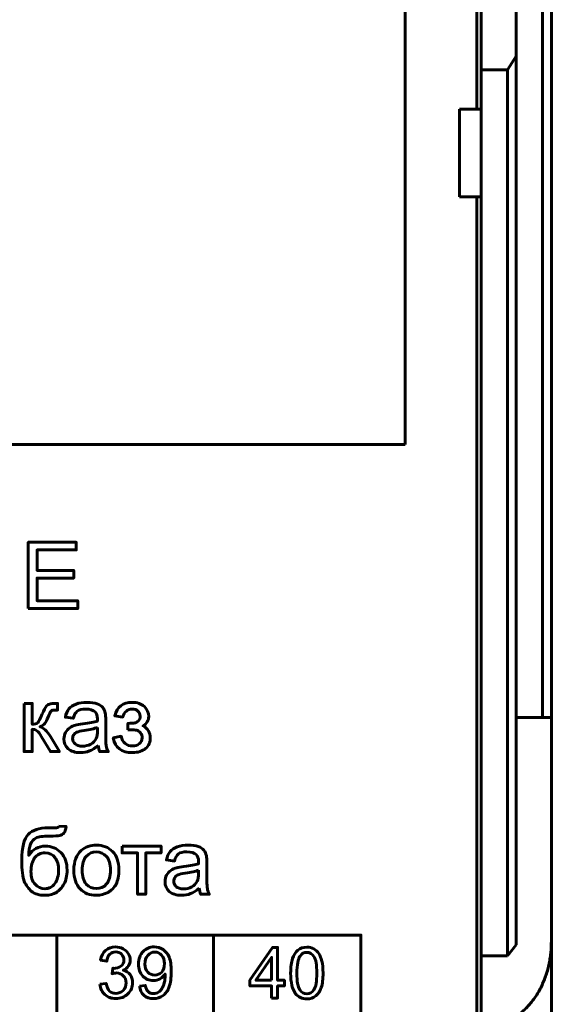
# Model space of a CAD drawing. Header units: millimetres. Extents: x -13 to 39, y -19 to 89.
# Tile 7 of 16: x 27 to 39, y 2 to 24. Entities that reach past the tile are written whole.
import ezdxf

# ---------------------------------------------------------------- set-up
doc = ezdxf.new("R2010")
doc.units = ezdxf.units.MM
doc.linetypes.add('K5LT32768', pattern=[0])
doc.linetypes.add('K5LT32770', pattern=[0])

msp = doc.modelspace()

# ---------------------------------------------------------------- linework, layer by layer
at = {"color": 150, "linetype": 'K5LT32768', "lineweight": 60, "true_color": 0x0080ff}
for p, q in [((38.739, 61.118), (38.739, 8.557)), ((38.939, 61.118), (38.939, 8.557)), ((37.239, 22.438), (37.239, 47.238)), ((35.6, 31.492), (35.6, 14.783)), ((37.339, 25.262), (37.339, 23.338)), ((38.139, 23.645), (38.139, 25.262)), ((37.939, 23.338), (38.139, 23.645)), ((38.139, 3.373), (38.139, 23.645)), ((37.339, 23.338), (37.939, 23.338)), ((37.339, 23.338), (37.339, 22.438)), ((37.939, 3.117), (37.939, 23.338)), ((36.839, 22.438), (37.339, 22.438)), ((36.839, 22.438), (36.839, 20.438)), ((37.339, 22.438), (37.339, 20.438)), ((37.339, 20.438), (36.839, 20.438)), ((37.239, -1.962), (37.239, 20.438)), ((37.339, 20.438), (37.339, 3.117)), ((35.6, 14.783), (22.217, 14.783)), ((38.139, 8.557), (38.739, 8.557)), ((38.939, 8.557), (38.739, 8.557)), ((38.939, 3.437), (38.939, 8.557)), ((27.639, -1.562), (27.639, 3.591)), ((31.221, 3.591), (31.221, -1.562)), ((37.939, 3.117), (38.139, 3.373)), ((38.939, -2.918), (38.939, 3.437)), ((37.339, 3.117), (37.339, 1.517)), ((37.339, 3.117), (37.939, 3.117))]:
    msp.add_line(p, q, dxfattribs=at)
at = {"color": 150, "linetype": 'K5LT32770', "lineweight": 60, "true_color": 0x0080ff}
msp.add_lwpolyline([(20.69, -1.562), (34.589, -1.562), (34.589, 3.591), (20.69, 3.591)], close=True, dxfattribs=at)
at = {"color": 150, "linetype": 'K5LT32768', "lineweight": 60, "true_color": 0x0080ff}
for points, knots in [([(26.991, 11.041), (26.991, 11.041), (26.991, 12.557), (26.991, 12.557), (28.086, 12.557), (28.086, 12.557), (28.086, 12.379), (28.086, 12.379), (27.192, 12.379), (27.192, 12.379), (27.192, 11.913), (27.192, 11.913), (28.028, 11.913), (28.028, 11.913), (28.028, 11.736), (28.028, 11.736), (27.192, 11.736), (27.192, 11.736), (27.192, 11.219), (27.192, 11.219), (28.121, 11.219), (28.121, 11.219), (28.121, 11.041), (28.121, 11.041), (26.991, 11.041), (26.991, 11.041)], [0, 0, 0, 0, 0.083333, 0.083333, 0.166667, 0.166667, 0.25, 0.25, 0.333333, 0.333333, 0.416667, 0.416667, 0.5, 0.5, 0.583333, 0.583333, 0.666667, 0.666667, 0.75, 0.75, 0.833333, 0.833333, 0.916667, 0.916667, 1, 1, 1, 1]), ([(26.894, 8.878), (26.894, 8.878), (27.08, 8.878), (27.08, 8.878), (27.08, 8.404), (27.08, 8.404), (27.139, 8.404), (27.181, 8.415), (27.205, 8.438), (27.228, 8.461), (27.263, 8.527), (27.31, 8.637), (27.347, 8.723), (27.376, 8.781), (27.399, 8.808), (27.422, 8.836), (27.448, 8.854), (27.477, 8.864), (27.507, 8.873), (27.555, 8.878), (27.62, 8.878), (27.62, 8.878), (27.658, 8.878), (27.658, 8.878), (27.658, 8.725), (27.658, 8.725), (27.606, 8.726), (27.606, 8.726), (27.557, 8.726), (27.525, 8.719), (27.512, 8.704), (27.497, 8.689), (27.475, 8.644), (27.445, 8.569), (27.417, 8.497), (27.391, 8.447), (27.368, 8.419), (27.344, 8.392), (27.308, 8.367), (27.259, 8.344), (27.339, 8.322), (27.418, 8.248), (27.496, 8.12), (27.496, 8.12), (27.7, 7.78), (27.7, 7.78), (27.495, 7.78), (27.495, 7.78), (27.294, 8.119), (27.294, 8.119), (27.253, 8.188), (27.218, 8.233), (27.188, 8.255), (27.158, 8.277), (27.122, 8.288), (27.08, 8.288), (27.08, 8.288), (27.08, 7.78), (27.08, 7.78), (26.894, 7.78), (26.894, 7.78), (26.894, 8.878), (26.894, 8.878)], [0, 0, 0, 0, 0.043478, 0.043478, 0.086957, 0.086957, 0.086957, 0.130435, 0.130435, 0.130435, 0.173913, 0.173913, 0.173913, 0.217391, 0.217391, 0.217391, 0.26087, 0.26087, 0.26087, 0.304348, 0.304348, 0.304348, 0.347826, 0.347826, 0.391304, 0.391304, 0.434783, 0.434783, 0.434783, 0.478261, 0.478261, 0.478261, 0.521739, 0.521739, 0.521739, 0.565217, 0.565217, 0.565217, 0.608696, 0.608696, 0.608696, 0.652174, 0.652174, 0.652174, 0.695652, 0.695652, 0.73913, 0.73913, 0.782609, 0.782609, 0.782609, 0.826087, 0.826087, 0.826087, 0.869565, 0.869565, 0.869565, 0.913043, 0.913043, 0.956522, 0.956522, 1, 1, 1, 1]), ([(28.586, 7.917), (28.517, 7.858), (28.45, 7.817), (28.386, 7.793), (28.322, 7.768), (28.254, 7.756), (28.181, 7.756), (28.06, 7.756), (27.967, 7.786), (27.902, 7.845), (27.837, 7.903), (27.805, 7.978), (27.805, 8.07), (27.805, 8.123), (27.817, 8.172), (27.842, 8.217), (27.866, 8.261), (27.898, 8.297), (27.938, 8.323), (27.978, 8.35), (28.022, 8.371), (28.072, 8.384), (28.109, 8.394), (28.164, 8.403), (28.238, 8.412), (28.388, 8.43), (28.499, 8.451), (28.57, 8.476), (28.571, 8.502), (28.571, 8.518), (28.571, 8.524), (28.571, 8.6), (28.553, 8.653), (28.518, 8.684), (28.471, 8.726), (28.4, 8.747), (28.306, 8.747), (28.218, 8.747), (28.153, 8.732), (28.111, 8.701), (28.069, 8.67), (28.039, 8.616), (28.019, 8.538), (28.019, 8.538), (27.837, 8.563), (27.837, 8.563), (27.853, 8.641), (27.88, 8.704), (27.918, 8.752), (27.957, 8.8), (28.012, 8.837), (28.084, 8.863), (28.155, 8.889), (28.239, 8.902), (28.333, 8.902), (28.427, 8.902), (28.504, 8.891), (28.563, 8.868), (28.621, 8.846), (28.665, 8.819), (28.692, 8.785), (28.72, 8.752), (28.739, 8.709), (28.75, 8.658), (28.756, 8.626), (28.759, 8.569), (28.759, 8.487), (28.759, 8.487), (28.759, 8.24), (28.759, 8.24), (28.759, 8.068), (28.763, 7.959), (28.771, 7.912), (28.779, 7.866), (28.794, 7.822), (28.817, 7.78), (28.817, 7.78), (28.622, 7.78), (28.622, 7.78), (28.603, 7.819), (28.591, 7.865), (28.586, 7.917)], [0, 0, 0, 0, 0.037037, 0.037037, 0.037037, 0.074074, 0.074074, 0.074074, 0.111111, 0.111111, 0.111111, 0.148148, 0.148148, 0.148148, 0.185185, 0.185185, 0.185185, 0.222222, 0.222222, 0.222222, 0.259259, 0.259259, 0.259259, 0.296296, 0.296296, 0.296296, 0.333333, 0.333333, 0.333333, 0.37037, 0.37037, 0.37037, 0.407407, 0.407407, 0.407407, 0.444444, 0.444444, 0.444444, 0.481481, 0.481481, 0.481481, 0.518519, 0.518519, 0.518519, 0.555556, 0.555556, 0.555556, 0.592593, 0.592593, 0.592593, 0.62963, 0.62963, 0.62963, 0.666667, 0.666667, 0.666667, 0.703704, 0.703704, 0.703704, 0.740741, 0.740741, 0.740741, 0.777778, 0.777778, 0.777778, 0.814815, 0.814815, 0.814815, 0.851852, 0.851852, 0.851852, 0.888889, 0.888889, 0.888889, 0.925926, 0.925926, 0.925926, 0.962963, 0.962963, 0.962963, 1, 1, 1, 1]), ([(29.265, 8.277), (29.265, 8.277), (29.265, 8.423), (29.265, 8.423), (29.344, 8.424), (29.397, 8.427), (29.426, 8.432), (29.454, 8.438), (29.481, 8.454), (29.507, 8.482), (29.532, 8.509), (29.545, 8.544), (29.545, 8.585), (29.545, 8.635), (29.528, 8.675), (29.495, 8.704), (29.461, 8.734), (29.418, 8.749), (29.365, 8.749), (29.26, 8.749), (29.187, 8.688), (29.145, 8.565), (29.145, 8.565), (28.967, 8.595), (28.967, 8.595), (29.022, 8.799), (29.155, 8.902), (29.366, 8.902), (29.483, 8.902), (29.575, 8.87), (29.642, 8.806), (29.708, 8.742), (29.742, 8.666), (29.742, 8.577), (29.742, 8.488), (29.698, 8.417), (29.612, 8.364), (29.667, 8.335), (29.708, 8.297), (29.736, 8.251), (29.764, 8.205), (29.778, 8.151), (29.778, 8.088), (29.778, 7.99), (29.742, 7.91), (29.67, 7.849), (29.598, 7.787), (29.498, 7.756), (29.369, 7.756), (29.118, 7.756), (28.973, 7.867), (28.933, 8.089), (28.933, 8.089), (29.109, 8.127), (29.109, 8.127), (29.125, 8.057), (29.157, 8.003), (29.205, 7.964), (29.254, 7.926), (29.309, 7.907), (29.435, 7.907), (29.487, 7.924), (29.529, 7.96), (29.571, 7.995), (29.591, 8.04), (29.591, 8.095), (29.591, 8.138), (29.578, 8.175), (29.552, 8.207), (29.526, 8.239), (29.498, 8.258), (29.469, 8.266), (29.439, 8.274), (29.385, 8.278), (29.308, 8.278), (29.301, 8.278), (29.287, 8.278), (29.265, 8.277)], [0, 0, 0, 0, 0.038462, 0.038462, 0.038462, 0.076923, 0.076923, 0.076923, 0.115385, 0.115385, 0.115385, 0.153846, 0.153846, 0.153846, 0.192308, 0.192308, 0.192308, 0.230769, 0.230769, 0.230769, 0.269231, 0.269231, 0.269231, 0.307692, 0.307692, 0.307692, 0.346154, 0.346154, 0.346154, 0.384615, 0.384615, 0.384615, 0.423077, 0.423077, 0.423077, 0.461538, 0.461538, 0.461538, 0.5, 0.5, 0.5, 0.538462, 0.538462, 0.538462, 0.576923, 0.576923, 0.576923, 0.615385, 0.615385, 0.615385, 0.653846, 0.653846, 0.653846, 0.692308, 0.692308, 0.692308, 0.730769, 0.730769, 0.730769, 0.769231, 0.769231, 0.807692, 0.807692, 0.807692, 0.846154, 0.846154, 0.846154, 0.884615, 0.884615, 0.884615, 0.923077, 0.923077, 0.923077, 0.961538, 0.961538, 0.961538, 1, 1, 1, 1]), ([(28.571, 8.33), (28.503, 8.303), (28.402, 8.279), (28.266, 8.26), (28.189, 8.249), (28.135, 8.237), (28.103, 8.223), (28.072, 8.209), (28.047, 8.189), (28.03, 8.163), (28.013, 8.137), (28.004, 8.107), (28.004, 8.075), (28.004, 8.026), (28.023, 7.985), (28.06, 7.952), (28.098, 7.919), (28.153, 7.903), (28.225, 7.903), (28.297, 7.903), (28.361, 7.918), (28.417, 7.949), (28.473, 7.98), (28.514, 8.023), (28.54, 8.077), (28.56, 8.119), (28.57, 8.181), (28.57, 8.262), (28.57, 8.262), (28.571, 8.33), (28.571, 8.33)], [0, 0, 0, 0, 0.1, 0.1, 0.1, 0.2, 0.2, 0.2, 0.3, 0.3, 0.3, 0.4, 0.4, 0.4, 0.5, 0.5, 0.5, 0.6, 0.6, 0.6, 0.7, 0.7, 0.7, 0.8, 0.8, 0.8, 0.9, 0.9, 0.9, 1, 1, 1, 1]), ([(27.689, 6.075), (27.689, 6.075), (27.854, 6.073), (27.854, 6.073), (27.847, 5.999), (27.83, 5.948), (27.805, 5.919), (27.78, 5.89), (27.748, 5.871), (27.708, 5.863), (27.669, 5.855), (27.591, 5.851), (27.476, 5.851), (27.323, 5.851), (27.218, 5.836), (27.163, 5.806), (27.107, 5.777), (27.067, 5.729), (27.043, 5.664), (27.018, 5.599), (27.005, 5.515), (27.002, 5.413), (27.049, 5.483), (27.104, 5.535), (27.166, 5.57), (27.229, 5.605), (27.3, 5.622), (27.378, 5.622), (27.522, 5.622), (27.641, 5.573), (27.736, 5.474), (27.83, 5.375), (27.877, 5.241), (27.877, 5.072), (27.877, 4.944), (27.854, 4.839), (27.806, 4.757), (27.758, 4.675), (27.702, 4.612), (27.637, 4.567), (27.572, 4.522), (27.483, 4.5), (27.371, 4.5), (27.24, 4.5), (27.139, 4.53), (26.994, 4.649), (26.939, 4.725), (26.9, 4.818), (26.862, 4.911), (26.842, 5.073), (26.842, 5.303), (26.842, 5.593), (26.891, 5.788), (26.989, 5.888), (27.087, 5.989), (27.237, 6.039), (27.441, 6.039), (27.567, 6.039), (27.639, 6.041), (27.656, 6.045), (27.673, 6.05), (27.684, 6.059), (27.689, 6.075)], [0, 0, 0, 0, 0.047619, 0.047619, 0.047619, 0.095238, 0.095238, 0.095238, 0.142857, 0.142857, 0.142857, 0.190476, 0.190476, 0.190476, 0.238095, 0.238095, 0.238095, 0.285714, 0.285714, 0.285714, 0.333333, 0.333333, 0.333333, 0.380952, 0.380952, 0.380952, 0.428571, 0.428571, 0.428571, 0.47619, 0.47619, 0.47619, 0.52381, 0.52381, 0.52381, 0.571429, 0.571429, 0.571429, 0.619048, 0.619048, 0.619048, 0.666667, 0.666667, 0.666667, 0.714286, 0.714286, 0.761905, 0.761905, 0.761905, 0.809524, 0.809524, 0.809524, 0.857143, 0.857143, 0.857143, 0.904762, 0.904762, 0.904762, 0.952381, 0.952381, 0.952381, 1, 1, 1, 1]), ([(28.032, 5.073), (28.032, 5.276), (28.088, 5.426), (28.201, 5.524), (28.295, 5.605), (28.411, 5.645), (28.547, 5.645), (28.697, 5.645), (28.821, 5.596), (28.917, 5.497), (29.012, 5.399), (29.06, 5.262), (29.06, 5.088), (29.06, 4.947), (29.039, 4.836), (28.997, 4.756), (28.954, 4.675), (28.893, 4.612), (28.812, 4.567), (28.731, 4.522), (28.642, 4.5), (28.547, 4.5), (28.393, 4.5), (28.269, 4.549), (28.079, 4.746), (28.032, 4.888), (28.032, 5.073)], [0, 0, 0, 0, 0.111111, 0.111111, 0.111111, 0.222222, 0.222222, 0.222222, 0.333333, 0.333333, 0.333333, 0.444444, 0.444444, 0.444444, 0.555556, 0.555556, 0.555556, 0.666667, 0.666667, 0.666667, 0.777778, 0.777778, 0.777778, 0.888889, 0.888889, 1, 1, 1, 1]), ([(29.135, 5.622), (29.135, 5.622), (30.024, 5.622), (30.024, 5.622), (30.024, 5.467), (30.024, 5.467), (29.672, 5.467), (29.672, 5.467), (29.672, 4.523), (29.672, 4.523), (29.486, 4.523), (29.486, 4.523), (29.486, 5.467), (29.486, 5.467), (29.135, 5.467), (29.135, 5.467), (29.135, 5.622), (29.135, 5.622)], [0, 0, 0, 0, 0.125, 0.125, 0.25, 0.25, 0.375, 0.375, 0.5, 0.5, 0.625, 0.625, 0.75, 0.75, 0.875, 0.875, 1, 1, 1, 1]), ([(30.895, 4.661), (30.826, 4.602), (30.759, 4.561), (30.696, 4.537), (30.632, 4.512), (30.563, 4.5), (30.49, 4.5), (30.369, 4.5), (30.277, 4.529), (30.212, 4.588), (30.147, 4.647), (30.114, 4.722), (30.114, 4.813), (30.114, 4.867), (30.127, 4.916), (30.151, 4.961), (30.176, 5.005), (30.208, 5.04), (30.247, 5.067), (30.287, 5.094), (30.332, 5.114), (30.381, 5.128), (30.418, 5.138), (30.473, 5.147), (30.547, 5.156), (30.697, 5.174), (30.809, 5.195), (30.879, 5.22), (30.88, 5.245), (30.88, 5.261), (30.88, 5.268), (30.88, 5.344), (30.863, 5.397), (30.828, 5.428), (30.78, 5.47), (30.709, 5.491), (30.615, 5.491), (30.527, 5.491), (30.462, 5.475), (30.421, 5.445), (30.379, 5.414), (30.348, 5.36), (30.328, 5.281), (30.328, 5.281), (30.146, 5.307), (30.146, 5.307), (30.163, 5.385), (30.19, 5.448), (30.228, 5.496), (30.266, 5.544), (30.321, 5.58), (30.393, 5.606), (30.465, 5.632), (30.548, 5.645), (30.643, 5.645), (30.737, 5.645), (30.813, 5.634), (30.872, 5.612), (30.931, 5.59), (30.974, 5.562), (31.002, 5.529), (31.029, 5.495), (31.048, 5.453), (31.06, 5.402), (31.066, 5.37), (31.069, 5.313), (31.069, 5.231), (31.069, 5.231), (31.069, 4.984), (31.069, 4.984), (31.069, 4.811), (31.073, 4.702), (31.081, 4.656), (31.088, 4.61), (31.103, 4.566), (31.126, 4.523), (31.126, 4.523), (30.931, 4.523), (30.931, 4.523), (30.913, 4.563), (30.901, 4.608), (30.895, 4.661)], [0, 0, 0, 0, 0.037037, 0.037037, 0.037037, 0.074074, 0.074074, 0.074074, 0.111111, 0.111111, 0.111111, 0.148148, 0.148148, 0.148148, 0.185185, 0.185185, 0.185185, 0.222222, 0.222222, 0.222222, 0.259259, 0.259259, 0.259259, 0.296296, 0.296296, 0.296296, 0.333333, 0.333333, 0.333333, 0.37037, 0.37037, 0.37037, 0.407407, 0.407407, 0.407407, 0.444444, 0.444444, 0.444444, 0.481481, 0.481481, 0.481481, 0.518519, 0.518519, 0.518519, 0.555556, 0.555556, 0.555556, 0.592593, 0.592593, 0.592593, 0.62963, 0.62963, 0.62963, 0.666667, 0.666667, 0.666667, 0.703704, 0.703704, 0.703704, 0.740741, 0.740741, 0.740741, 0.777778, 0.777778, 0.777778, 0.814815, 0.814815, 0.814815, 0.851852, 0.851852, 0.851852, 0.888889, 0.888889, 0.888889, 0.925926, 0.925926, 0.925926, 0.962963, 0.962963, 0.962963, 1, 1, 1, 1]), ([(27.683, 5.078), (27.683, 5.192), (27.655, 5.285), (27.547, 5.431), (27.471, 5.467), (27.373, 5.467), (27.27, 5.467), (27.191, 5.429), (27.135, 5.352), (27.08, 5.275), (27.052, 5.172), (27.052, 5.043), (27.052, 4.916), (27.083, 4.819), (27.144, 4.752), (27.206, 4.684), (27.282, 4.65), (27.372, 4.65), (27.464, 4.65), (27.539, 4.69), (27.597, 4.768), (27.654, 4.846), (27.683, 4.949), (27.683, 5.078)], [0, 0, 0, 0, 0.125, 0.125, 0.25, 0.25, 0.25, 0.375, 0.375, 0.375, 0.5, 0.5, 0.5, 0.625, 0.625, 0.625, 0.75, 0.75, 0.75, 0.875, 0.875, 0.875, 1, 1, 1, 1]), ([(28.222, 5.072), (28.222, 4.932), (28.253, 4.827), (28.314, 4.757), (28.376, 4.687), (28.453, 4.653), (28.547, 4.653), (28.639, 4.653), (28.716, 4.687), (28.778, 4.758), (28.839, 4.828), (28.87, 4.935), (28.87, 5.078), (28.87, 5.214), (28.839, 5.317), (28.777, 5.386), (28.715, 5.456), (28.638, 5.491), (28.547, 5.491), (28.453, 5.491), (28.376, 5.456), (28.314, 5.387), (28.253, 5.317), (28.222, 5.212), (28.222, 5.072)], [0, 0, 0, 0, 0.125, 0.125, 0.125, 0.25, 0.25, 0.25, 0.375, 0.375, 0.375, 0.5, 0.5, 0.5, 0.625, 0.625, 0.625, 0.75, 0.75, 0.75, 0.875, 0.875, 0.875, 1, 1, 1, 1]), ([(30.88, 5.074), (30.813, 5.046), (30.711, 5.023), (30.576, 5.004), (30.499, 4.993), (30.444, 4.981), (30.413, 4.967), (30.381, 4.953), (30.357, 4.933), (30.339, 4.907), (30.322, 4.88), (30.313, 4.851), (30.313, 4.819), (30.313, 4.77), (30.332, 4.728), (30.37, 4.696), (30.407, 4.663), (30.462, 4.646), (30.535, 4.646), (30.606, 4.646), (30.67, 4.662), (30.726, 4.693), (30.782, 4.724), (30.823, 4.767), (30.849, 4.821), (30.87, 4.863), (30.879, 4.925), (30.879, 5.006), (30.879, 5.006), (30.88, 5.074), (30.88, 5.074)], [0, 0, 0, 0, 0.1, 0.1, 0.1, 0.2, 0.2, 0.2, 0.3, 0.3, 0.3, 0.4, 0.4, 0.4, 0.5, 0.5, 0.5, 0.6, 0.6, 0.6, 0.7, 0.7, 0.7, 0.8, 0.8, 0.8, 0.9, 0.9, 0.9, 1, 1, 1, 1]), ([(28.628, 2.469), (28.628, 2.469), (28.767, 2.488), (28.767, 2.488), (28.784, 2.408), (28.81, 2.35), (28.849, 2.314), (28.887, 2.279), (28.934, 2.261), (28.99, 2.261), (29.056, 2.261), (29.112, 2.284), (29.157, 2.33), (29.202, 2.377), (29.225, 2.434), (29.225, 2.502), (29.225, 2.567), (29.204, 2.621), (29.161, 2.663), (29.12, 2.705), (29.067, 2.727), (29.002, 2.727), (28.975, 2.727), (28.942, 2.721), (28.903, 2.711), (28.903, 2.711), (28.919, 2.835), (28.919, 2.835), (28.928, 2.834), (28.936, 2.833), (28.941, 2.833), (29.001, 2.833), (29.054, 2.849), (29.102, 2.881), (29.15, 2.912), (29.174, 2.96), (29.174, 3.026), (29.174, 3.078), (29.156, 3.121), (29.122, 3.155), (29.087, 3.189), (29.042, 3.206), (28.987, 3.206), (28.933, 3.206), (28.888, 3.188), (28.851, 3.153), (28.815, 3.118), (28.792, 3.066), (28.782, 2.996), (28.782, 2.996), (28.642, 3.022), (28.642, 3.022), (28.659, 3.117), (28.698, 3.191), (28.758, 3.243), (28.819, 3.296), (28.894, 3.322), (28.984, 3.322), (29.046, 3.322), (29.103, 3.308), (29.155, 3.281), (29.208, 3.254), (29.247, 3.218), (29.275, 3.171), (29.303, 3.124), (29.317, 3.075), (29.317, 3.023), (29.317, 2.973), (29.303, 2.928), (29.277, 2.887), (29.251, 2.846), (29.212, 2.814), (29.16, 2.789), (29.227, 2.774), (29.279, 2.741), (29.317, 2.691), (29.354, 2.642), (29.372, 2.579), (29.372, 2.505), (29.372, 2.404), (29.336, 2.319), (29.264, 2.248), (29.191, 2.178), (29.1, 2.143), (28.989, 2.143), (28.889, 2.143), (28.806, 2.174), (28.741, 2.234), (28.675, 2.295), (28.637, 2.373), (28.628, 2.469)], [0, 0, 0, 0, 0.033333, 0.033333, 0.033333, 0.066667, 0.066667, 0.066667, 0.1, 0.1, 0.1, 0.133333, 0.133333, 0.133333, 0.166667, 0.166667, 0.166667, 0.2, 0.2, 0.2, 0.233333, 0.233333, 0.233333, 0.266667, 0.266667, 0.266667, 0.3, 0.3, 0.3, 0.333333, 0.333333, 0.333333, 0.366667, 0.366667, 0.366667, 0.4, 0.4, 0.4, 0.433333, 0.433333, 0.433333, 0.466667, 0.466667, 0.466667, 0.5, 0.5, 0.5, 0.533333, 0.533333, 0.533333, 0.566667, 0.566667, 0.566667, 0.6, 0.6, 0.6, 0.633333, 0.633333, 0.633333, 0.666667, 0.666667, 0.666667, 0.7, 0.7, 0.7, 0.733333, 0.733333, 0.733333, 0.766667, 0.766667, 0.766667, 0.8, 0.8, 0.8, 0.833333, 0.833333, 0.833333, 0.866667, 0.866667, 0.866667, 0.9, 0.9, 0.9, 0.933333, 0.933333, 0.933333, 0.966667, 0.966667, 0.966667, 1, 1, 1, 1]), ([(29.531, 2.43), (29.531, 2.43), (29.664, 2.442), (29.664, 2.442), (29.676, 2.378), (29.697, 2.331), (29.729, 2.303), (29.761, 2.274), (29.802, 2.259), (29.853, 2.259), (29.896, 2.259), (29.933, 2.269), (29.966, 2.29), (29.998, 2.309), (30.025, 2.336), (30.045, 2.37), (30.065, 2.403), (30.083, 2.448), (30.097, 2.505), (30.111, 2.561), (30.118, 2.619), (30.118, 2.678), (30.118, 2.684), (30.117, 2.694), (30.117, 2.707), (30.089, 2.661), (30.051, 2.625), (30.003, 2.597), (29.955, 2.568), (29.902, 2.554), (29.846, 2.554), (29.752, 2.554), (29.673, 2.589), (29.608, 2.658), (29.543, 2.728), (29.51, 2.819), (29.51, 2.932), (29.51, 3.049), (29.544, 3.143), (29.612, 3.215), (29.68, 3.286), (29.765, 3.322), (29.867, 3.322), (29.941, 3.322), (30.008, 3.302), (30.07, 3.261), (30.131, 3.221), (30.177, 3.163), (30.209, 3.088), (30.241, 3.014), (30.256, 2.905), (30.256, 2.764), (30.256, 2.616), (30.241, 2.499), (30.209, 2.412), (30.178, 2.324), (30.131, 2.258), (30.069, 2.212), (30.006, 2.166), (29.934, 2.143), (29.85, 2.143), (29.761, 2.143), (29.689, 2.168), (29.632, 2.219), (29.576, 2.269), (29.542, 2.34), (29.531, 2.43)], [0, 0, 0, 0, 0.045455, 0.045455, 0.045455, 0.090909, 0.090909, 0.090909, 0.136364, 0.136364, 0.136364, 0.181818, 0.181818, 0.181818, 0.227273, 0.227273, 0.227273, 0.272727, 0.272727, 0.272727, 0.318182, 0.318182, 0.318182, 0.363636, 0.363636, 0.363636, 0.409091, 0.409091, 0.409091, 0.454545, 0.454545, 0.454545, 0.5, 0.5, 0.5, 0.545455, 0.545455, 0.545455, 0.590909, 0.590909, 0.590909, 0.636364, 0.636364, 0.636364, 0.681818, 0.681818, 0.681818, 0.727273, 0.727273, 0.727273, 0.772727, 0.772727, 0.772727, 0.818182, 0.818182, 0.818182, 0.863636, 0.863636, 0.863636, 0.909091, 0.909091, 0.909091, 0.954545, 0.954545, 0.954545, 1, 1, 1, 1]), ([(30.101, 2.94), (30.101, 3.021), (30.08, 3.085), (30.037, 3.133), (29.995, 3.18), (29.944, 3.204), (29.884, 3.204), (29.821, 3.204), (29.767, 3.179), (29.722, 3.127), (29.676, 3.076), (29.653, 3.009), (29.653, 2.928), (29.653, 2.854), (29.675, 2.795), (29.718, 2.749), (29.761, 2.703), (29.815, 2.68), (29.88, 2.68), (29.944, 2.68), (29.997, 2.703), (30.039, 2.749), (30.08, 2.795), (30.101, 2.858), (30.101, 2.94)], [0, 0, 0, 0, 0.125, 0.125, 0.125, 0.25, 0.25, 0.25, 0.375, 0.375, 0.375, 0.5, 0.5, 0.5, 0.625, 0.625, 0.625, 0.75, 0.75, 0.75, 0.875, 0.875, 0.875, 1, 1, 1, 1]), ([(32.547, 2.155), (32.547, 2.155), (32.547, 2.431), (32.547, 2.431), (32.054, 2.431), (32.054, 2.431), (32.054, 2.562), (32.054, 2.562), (32.573, 3.31), (32.573, 3.31), (32.687, 3.31), (32.687, 3.31), (32.687, 2.562), (32.687, 2.562), (32.841, 2.562), (32.841, 2.562), (32.841, 2.431), (32.841, 2.431), (32.687, 2.431), (32.687, 2.431), (32.687, 2.155), (32.687, 2.155), (32.547, 2.155), (32.547, 2.155)], [0, 0, 0, 0, 0.090909, 0.090909, 0.181818, 0.181818, 0.272727, 0.272727, 0.363636, 0.363636, 0.454545, 0.454545, 0.545455, 0.545455, 0.636364, 0.636364, 0.727273, 0.727273, 0.818182, 0.818182, 0.909091, 0.909091, 1, 1, 1, 1]), ([(32.984, 2.725), (32.984, 2.861), (32.998, 2.971), (33.025, 3.055), (33.053, 3.138), (33.094, 3.203), (33.149, 3.247), (33.203, 3.292), (33.271, 3.315), (33.354, 3.315), (33.415, 3.315), (33.468, 3.302), (33.514, 3.277), (33.561, 3.252), (33.599, 3.216), (33.628, 3.169), (33.658, 3.122), (33.681, 3.065), (33.698, 2.998), (33.715, 2.93), (33.724, 2.839), (33.724, 2.725), (33.724, 2.59), (33.71, 2.48), (33.683, 2.397), (33.655, 2.313), (33.615, 2.249), (33.56, 2.204), (33.506, 2.159), (33.437, 2.136), (33.354, 2.136), (33.245, 2.136), (33.159, 2.176), (33.096, 2.255), (33.021, 2.352), (32.984, 2.508), (32.984, 2.725)], [0, 0, 0, 0, 0.083333, 0.083333, 0.083333, 0.166667, 0.166667, 0.166667, 0.25, 0.25, 0.25, 0.333333, 0.333333, 0.333333, 0.416667, 0.416667, 0.416667, 0.5, 0.5, 0.5, 0.583333, 0.583333, 0.583333, 0.666667, 0.666667, 0.666667, 0.75, 0.75, 0.75, 0.833333, 0.833333, 0.833333, 0.916667, 0.916667, 0.916667, 1, 1, 1, 1]), ([(33.127, 2.725), (33.127, 2.535), (33.149, 2.408), (33.192, 2.346), (33.236, 2.283), (33.29, 2.252), (33.354, 2.252), (33.418, 2.252), (33.472, 2.284), (33.516, 2.346), (33.559, 2.409), (33.581, 2.535), (33.581, 2.725), (33.581, 2.914), (33.559, 3.041), (33.516, 3.103), (33.472, 3.166), (33.418, 3.197), (33.352, 3.197), (33.288, 3.197), (33.237, 3.169), (33.199, 3.114), (33.151, 3.044), (33.127, 2.914), (33.127, 2.725)], [0, 0, 0, 0, 0.125, 0.125, 0.125, 0.25, 0.25, 0.25, 0.375, 0.375, 0.375, 0.5, 0.5, 0.5, 0.625, 0.625, 0.625, 0.75, 0.75, 0.75, 0.875, 0.875, 0.875, 1, 1, 1, 1]), ([(32.547, 2.562), (32.547, 2.562), (32.547, 3.081), (32.547, 3.081), (32.191, 2.562), (32.191, 2.562), (32.547, 2.562), (32.547, 2.562)], [0, 0, 0, 0, 0.333333, 0.333333, 0.666667, 0.666667, 1, 1, 1, 1])]:
    msp.add_open_spline(points, degree=3, knots=knots, dxfattribs=at)
msp.add_rational_spline([(38.939, 3.437), (38.939, 2.312), (38.317, 1.517), (37.439, 1.517)], [1, 0.804737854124, 0.804737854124, 1], degree=3, dxfattribs=at)

doc.saveas('drawing.dxf')
